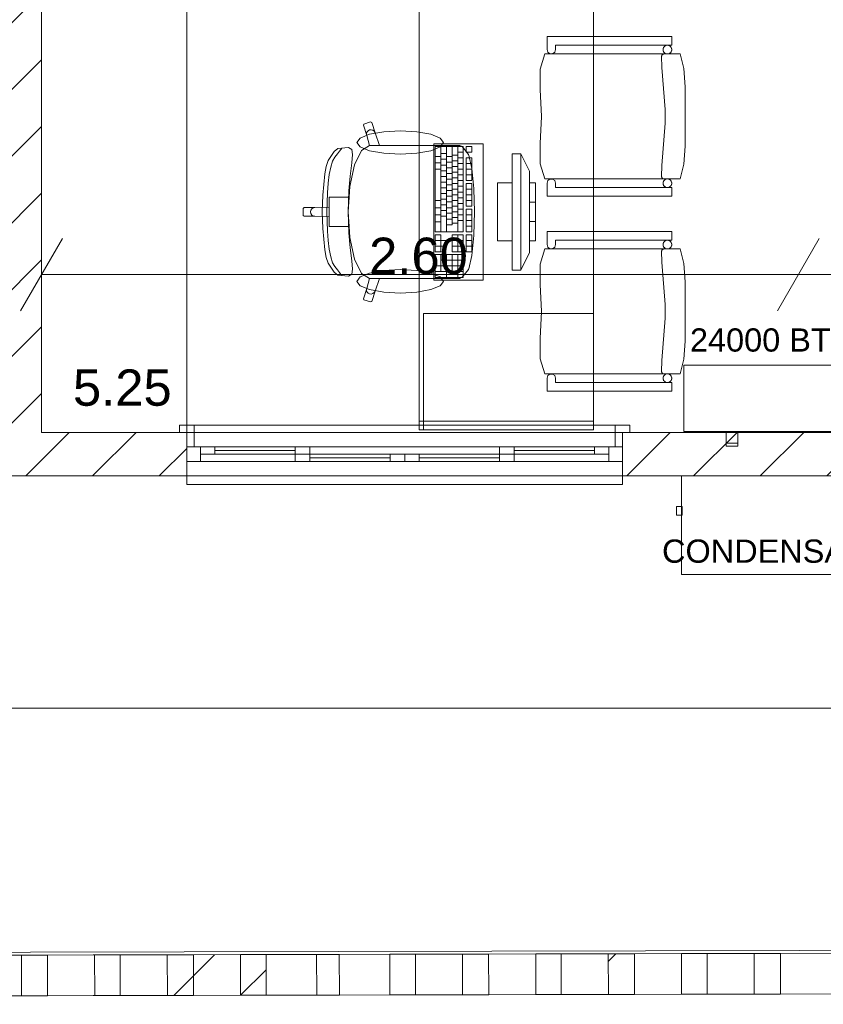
# Model space of a CAD drawing. Header units: millimetres. Extents: x 2826 to 3034, y 1533 to 1590.
# Tile 28 of 248: x 2937.01 to 2939.77, y 1545.31 to 1548.7. Entities that reach past the tile are written whole.
import ezdxf
from ezdxf.enums import TextEntityAlignment as Align

# ---------------------------------------------------------------- set-up
doc = ezdxf.new("R2010")
doc.units = ezdxf.units.MM
doc.layers.add('_Caneta_No__220', color=7, linetype='Continuous', lineweight=15, true_color=0x8a8a8a)
doc.styles.add('ESTILO_GERADO_2', font='arial.ttf')
pattern_1 = [(45, (15.86372, 12.64105), (-0.1149048, 0.1149048), [])]
pattern_2 = [(45, (15.8637, 12.64105), (-0.574524, 0.574524), []), (45, (15.7488, 12.75595), (-0.574524, 0.574524), [])]

# ---------------------------------------------------------------- blocks, each defined once
blk = doc.blocks.new('ARROWHEAD_2')
at = {"color": 0, "linetype": 'Continuous', "lineweight": 0}
for p, q in [((-0.378, -0.655), (0.378, 0.655)), ((0, 0), (-1, 0))]:
    blk.add_line(p, q, dxfattribs=at)
blk = doc.blocks.new('A$Cf44ad3b2')
at = {"layer": '_Caneta_No__220'}
h = blk.add_hatch(dxfattribs=at)
h.set_pattern_fill('TIJOLO_COMUM_0005', color=256, style=0, pattern_type=2)
h.set_pattern_definition([(45, (15.86372, 12.64105), (-0.1149048, 0.1149048), [])])
h.paths.add_polyline_path([(29.2856, 13.991), (29.2856, 17.941), (29.1356, 17.941), (29.1356, 13.991)])
h = blk.add_hatch(dxfattribs=at)
h.set_pattern_fill('TIJOLO_COMUM_0005', color=256, style=0, pattern_type=2)
h.set_pattern_definition(pattern_1)
h.paths.add_polyline_path([(28.2856, 13.841), (29.7856, 13.841), (29.7856, 13.991), (28.2856, 13.991)])
h = blk.add_hatch(dxfattribs=at)
h.set_pattern_fill('TIJOLO_COMUM_0005', color=256, style=0, pattern_type=2)
h.set_pattern_definition(pattern_1)
h.paths.add_polyline_path([(31.2856, 13.841), (32.5368, 13.841), (32.5368, 13.991), (31.2856, 13.991)])
h = blk.add_hatch(dxfattribs=at)
h.set_pattern_fill('DUPLA_1_4_0005', color=256, style=0, pattern_type=2)
h.set_pattern_definition(pattern_2)
h.paths.add_polyline_path([(29.7189, 12.0522), (30.0589, 12.0529), (30.0586, 12.1929), (29.7186, 12.1922)])
h = blk.add_hatch(dxfattribs=at)
h.set_pattern_fill('DUPLA_1_4_0005', color=256, style=0, pattern_type=2)
h.set_pattern_definition(pattern_2)
h.paths.add_polyline_path([(30.2327, 12.0533), (30.5727, 12.0541), (30.5724, 12.1941), (30.2324, 12.1933)])
h = blk.add_hatch(dxfattribs=at)
h.set_pattern_fill('DUPLA_1_4_0005', color=256, style=0, pattern_type=2)
h.set_pattern_definition(pattern_2)
h.paths.add_polyline_path([(31.2368, 12.0555), (31.5768, 12.0563), (31.5765, 12.1963), (31.2365, 12.1955)])
for p, q in [((29.2856, 17.941), (29.2856, 13.991)), ((29.2856, 17.941), (29.2856, 13.991)), ((29.7856, 13.991), (29.7856, 17.941)), ((31.0256, 15.3539), (31.0256, 15.3089)), ((31.4549, 15.3539), (31.0256, 15.3539)), ((31.0551, 15.3089), (31.0551, 15.3239)), ((31.0551, 15.3239), (31.4549, 15.3239)), ((31.4549, 15.3239), (31.4549, 15.3539)), ((31.0177, 15.2939), (31.0025, 15.242)), ((31.4835, 15.2939), (31.0177, 15.2939)), ((31.0256, 15.3089), (31.028, 15.3001)), ((31.028, 15.3001), (31.0355, 15.2946)), ((31.0355, 15.2946), (31.0447, 15.2946)), ((31.0447, 15.2946), (31.0522, 15.3001)), ((31.0522, 15.3001), (31.0551, 15.3089)), ((31.4207, 15.2893), (31.4214, 15.2905)), ((31.4214, 15.2905), (31.4223, 15.2916)), ((31.4223, 15.2916), (31.4234, 15.2925)), ((31.4234, 15.2925), (31.4246, 15.2932)), ((31.4246, 15.2932), (31.4259, 15.2937)), ((31.4259, 15.2937), (31.4273, 15.2939)), ((31.4962, 15.2436), (31.4835, 15.2939)), ((31.42, 15.2866), (31.4202, 15.288)), ((31.42, 15.2859), (31.42, 15.2866)), ((31.421, 15.2479), (31.42, 15.2859)), ((31.4202, 15.288), (31.4207, 15.2893)), ((31.0025, 15.242), (31.0022, 15.1719)), ((31.432, 15.1024), (31.421, 15.2479)), ((31.5012, 15.1809), (31.4962, 15.2436)), ((31.0022, 15.1719), (31.0064, 15.0789)), ((31.5012, 15.0789), (31.5012, 15.1809)), ((31.432, 15.0554), (31.432, 15.1024)), ((30.4183, 15.06), (30.3955, 15.0526)), ((30.4221, 15.0581), (30.4183, 15.06)), ((30.4335, 15.0227), (30.4221, 15.0581)), ((31.0064, 15.0789), (31.0022, 14.9859)), ((31.421, 14.9099), (31.432, 15.0554)), ((31.5012, 14.9769), (31.5012, 15.0789)), ((30.3955, 15.0526), (30.3936, 15.0488)), ((30.3936, 15.0488), (30.405, 15.0134)), ((30.4059, 15.0249), (30.4043, 15.0192)), ((30.4043, 15.0192), (30.405, 15.0134)), ((30.4095, 15.0295), (30.4059, 15.0249)), ((30.4146, 15.0324), (30.4095, 15.0295)), ((30.4204, 15.0331), (30.4146, 15.0324)), ((30.426, 15.0315), (30.4204, 15.0331)), ((30.4306, 15.0278), (30.426, 15.0315)), ((30.4335, 15.0227), (30.4306, 15.0278)), ((30.4492, 14.9793), (30.4335, 15.0227)), ((30.405, 15.0134), (30.4147, 14.9792)), ((31.0022, 14.9859), (31.0025, 14.9158)), ((30.2925, 14.9576), (30.2724, 14.9266)), ((30.3057, 14.9681), (30.2925, 14.9576)), ((30.3049, 14.9498), (30.3111, 14.9588)), ((30.3417, 14.9714), (30.3057, 14.9681)), ((30.3111, 14.9588), (30.3162, 14.9651)), ((30.3162, 14.9651), (30.3188, 14.9688)), ((30.3533, 14.9647), (30.3417, 14.9714)), ((30.3563, 14.9475), (30.3533, 14.9647)), ((30.3868, 14.9619), (30.3631, 14.9122)), ((30.4147, 14.9792), (30.3868, 14.9619)), ((30.4149, 14.9793), (30.4147, 14.9792)), ((30.4149, 14.9793), (30.4492, 14.9793)), ((30.6583, 14.9793), (30.4492, 14.9793)), ((30.6405, 14.9753), (30.6405, 14.6815)), ((30.7375, 14.9753), (30.6405, 14.9753)), ((30.6943, 14.9793), (30.6583, 14.9793)), ((30.6599, 14.9753), (30.6599, 14.6815)), ((30.6793, 14.9753), (30.6793, 14.6815)), ((30.7254, 14.9793), (30.6943, 14.9793)), ((30.6987, 14.9753), (30.6987, 14.706)), ((30.7181, 14.9753), (30.7181, 14.6815)), ((30.7181, 14.9557), (30.7375, 14.9557)), ((30.734, 14.9748), (30.7254, 14.9793)), ((30.7551, 14.948), (30.734, 14.9748)), ((30.7375, 14.6815), (30.7375, 14.9753)), ((30.7472, 14.9753), (30.7472, 14.9557)), ((30.7665, 14.9753), (30.7472, 14.9753)), ((30.7472, 14.9557), (30.7665, 14.9557)), ((30.7665, 14.9557), (30.7665, 14.9753)), ((31.4962, 14.9142), (31.5012, 14.9769)), ((30.2724, 14.9266), (30.2652, 14.9066)), ((30.2809, 14.9045), (30.2872, 14.9249)), ((30.2872, 14.9249), (30.2948, 14.9381)), ((30.2948, 14.9381), (30.3049, 14.9498)), ((30.3479, 14.8733), (30.3538, 14.9186)), ((30.3538, 14.9186), (30.3563, 14.9475)), ((30.6405, 14.941), (30.6599, 14.941)), ((30.6405, 14.919), (30.6599, 14.919)), ((30.6599, 14.9508), (30.6793, 14.9508)), ((30.6599, 14.9312), (30.6793, 14.9312)), ((30.6793, 14.941), (30.6987, 14.941)), ((30.6793, 14.9214), (30.6987, 14.9214)), ((30.6987, 14.9459), (30.7181, 14.9459)), ((30.6987, 14.9263), (30.7181, 14.9263)), ((30.7181, 14.9361), (30.7375, 14.9361)), ((30.7472, 14.9361), (30.7472, 14.8578)), ((30.7665, 14.9361), (30.7472, 14.9361)), ((30.756, 14.9458), (30.7551, 14.948)), ((30.7667, 14.8999), (30.756, 14.9458)), ((30.7665, 14.8578), (30.7665, 14.9361)), ((30.9056, 14.95), (30.9056, 14.55)), ((30.9356, 14.95), (30.9056, 14.95)), ((30.9356, 14.55), (30.9356, 14.95)), ((30.9356, 14.95), (30.9656, 14.89)), ((30.2652, 14.9066), (30.2604, 14.8808)), ((30.276, 14.8786), (30.2809, 14.9045)), ((30.3631, 14.9122), (30.3472, 14.8378)), ((30.6405, 14.8969), (30.6599, 14.8969)), ((30.6599, 14.9116), (30.6793, 14.9116)), ((30.6599, 14.892), (30.6793, 14.892)), ((30.6793, 14.9018), (30.6987, 14.9018)), ((30.6987, 14.9067), (30.7181, 14.9067)), ((30.6987, 14.8871), (30.7181, 14.8871)), ((30.7181, 14.9165), (30.7375, 14.9165)), ((30.7181, 14.8969), (30.7375, 14.8969)), ((30.7472, 14.9165), (30.7665, 14.9165)), ((30.7472, 14.8969), (30.7665, 14.8969)), ((30.7739, 14.8311), (30.7667, 14.8999)), ((30.9656, 14.89), (30.9656, 14.61)), ((31.0025, 14.9158), (31.0177, 14.8639)), ((31.42, 14.8719), (31.421, 14.9099)), ((31.4835, 14.8639), (31.4962, 14.9142)), ((30.2604, 14.8808), (30.2534, 14.8075)), ((30.2723, 14.8486), (30.276, 14.8786)), ((30.3433, 14.8223), (30.3479, 14.8733)), ((30.6599, 14.8724), (30.6793, 14.8724)), ((30.6599, 14.8529), (30.6793, 14.8529)), ((30.6793, 14.8822), (30.6987, 14.8822)), ((30.6793, 14.8627), (30.6987, 14.8627)), ((30.6987, 14.8675), (30.7181, 14.8675)), ((30.7181, 14.8773), (30.7375, 14.8773)), ((30.7181, 14.8578), (30.7375, 14.8578)), ((30.7472, 14.8773), (30.7665, 14.8773)), ((30.7472, 14.8578), (30.7665, 14.8578)), ((30.8556, 14.85), (30.8556, 14.65)), ((30.9056, 14.85), (30.8556, 14.85)), ((30.9056, 14.65), (30.9056, 14.85)), ((30.9656, 14.85), (30.9656, 14.65)), ((30.9856, 14.85), (30.9656, 14.85)), ((30.9856, 14.65), (30.9856, 14.85)), ((31.0177, 14.8639), (31.4835, 14.8639)), ((31.028, 14.8577), (31.0256, 14.8489)), ((31.0355, 14.8632), (31.028, 14.8577)), ((31.0447, 14.8632), (31.0355, 14.8632)), ((31.0522, 14.8577), (31.0447, 14.8632)), ((31.0551, 14.8489), (31.0522, 14.8577)), ((31.42, 14.8712), (31.42, 14.8719)), ((31.4202, 14.8698), (31.42, 14.8712)), ((31.4207, 14.8685), (31.4202, 14.8698)), ((31.4214, 14.8673), (31.4207, 14.8685)), ((31.4223, 14.8662), (31.4214, 14.8673)), ((31.4234, 14.8653), (31.4223, 14.8662)), ((31.4246, 14.8646), (31.4234, 14.8653)), ((30.2683, 14.7828), (30.2697, 14.8161)), ((30.2697, 14.8161), (30.2723, 14.8486)), ((30.3409, 14.75), (30.3433, 14.8223)), ((30.3472, 14.8378), (30.3448, 14.8004)), ((30.6599, 14.8333), (30.6793, 14.8333)), ((30.6793, 14.8431), (30.6987, 14.8431)), ((30.6793, 14.8235), (30.6987, 14.8235)), ((30.6987, 14.848), (30.7181, 14.848)), ((30.6987, 14.8284), (30.7181, 14.8284)), ((30.7181, 14.8382), (30.7375, 14.8382)), ((30.7181, 14.8186), (30.7375, 14.8186)), ((30.7472, 14.848), (30.7472, 14.7696)), ((30.7665, 14.848), (30.7472, 14.848)), ((30.7472, 14.8284), (30.7665, 14.8284)), ((30.7665, 14.7696), (30.7665, 14.848)), ((30.774, 14.8301), (30.7739, 14.8311)), ((30.7764, 14.75), (30.774, 14.8301)), ((31.0256, 14.8489), (31.0256, 14.8039)), ((31.0551, 14.8339), (31.0551, 14.8489)), ((31.4549, 14.8339), (31.0551, 14.8339)), ((31.4549, 14.8039), (31.4549, 14.8339)), ((30.2534, 14.8075), (30.2512, 14.75)), ((30.2678, 14.75), (30.2683, 14.7828)), ((30.3061, 14.8004), (30.2762, 14.8004)), ((30.2762, 14.8004), (30.2762, 14.7669)), ((30.3448, 14.8004), (30.3061, 14.8004)), ((30.3448, 14.8004), (30.3416, 14.75)), ((30.6405, 14.7892), (30.6599, 14.7892)), ((30.6599, 14.8137), (30.6793, 14.8137)), ((30.6599, 14.7941), (30.6793, 14.7941)), ((30.6793, 14.8039), (30.6987, 14.8039)), ((30.6793, 14.7843), (30.6987, 14.7843)), ((30.6987, 14.8088), (30.7181, 14.8088)), ((30.6987, 14.7892), (30.7181, 14.7892)), ((30.7181, 14.799), (30.7375, 14.799)), ((30.7472, 14.8088), (30.7665, 14.8088)), ((30.7472, 14.7892), (30.7665, 14.7892)), ((30.9656, 14.7834), (30.9856, 14.7834)), ((31.0256, 14.8039), (31.4549, 14.8039)), ((30.1894, 14.7651), (30.1864, 14.7621)), ((30.1864, 14.7621), (30.1864, 14.75)), ((30.1864, 14.738), (30.1864, 14.75)), ((30.2263, 14.7651), (30.1894, 14.7651)), ((30.2125, 14.7558), (30.2114, 14.75)), ((30.2125, 14.7443), (30.2114, 14.75)), ((30.2157, 14.7607), (30.2125, 14.7558)), ((30.2206, 14.764), (30.2157, 14.7607)), ((30.2263, 14.7651), (30.2206, 14.764)), ((30.2762, 14.7669), (30.2263, 14.7651)), ((30.2534, 14.6925), (30.2512, 14.75)), ((30.2678, 14.75), (30.2683, 14.7173)), ((30.2762, 14.7669), (30.2762, 14.75)), ((30.2762, 14.7332), (30.2762, 14.75)), ((30.3409, 14.75), (30.3433, 14.6777)), ((30.3448, 14.6997), (30.3416, 14.75)), ((30.6405, 14.7647), (30.6599, 14.7647)), ((30.6599, 14.7745), (30.6793, 14.7745)), ((30.6599, 14.7549), (30.6793, 14.7549)), ((30.6793, 14.7647), (30.6987, 14.7647)), ((30.6987, 14.7696), (30.7181, 14.7696)), ((30.6987, 14.75), (30.7181, 14.75)), ((30.7181, 14.7794), (30.7375, 14.7794)), ((30.7181, 14.7598), (30.7375, 14.7598)), ((30.7472, 14.7696), (30.7665, 14.7696)), ((30.7472, 14.7598), (30.7472, 14.6815)), ((30.7665, 14.7598), (30.7472, 14.7598)), ((30.7665, 14.6815), (30.7665, 14.7598)), ((30.7764, 14.75), (30.774, 14.67)), ((30.1894, 14.735), (30.1864, 14.738)), ((30.2263, 14.735), (30.1894, 14.735)), ((30.2157, 14.7394), (30.2125, 14.7443)), ((30.2206, 14.7361), (30.2157, 14.7394)), ((30.2263, 14.735), (30.2206, 14.7361)), ((30.2762, 14.7332), (30.2263, 14.735)), ((30.2683, 14.7173), (30.2697, 14.684)), ((30.2762, 14.6997), (30.2762, 14.7332)), ((30.6405, 14.7403), (30.6599, 14.7403)), ((30.6405, 14.7158), (30.6599, 14.7158)), ((30.6599, 14.7354), (30.6793, 14.7354)), ((30.6793, 14.7452), (30.6987, 14.7452)), ((30.6793, 14.7256), (30.6987, 14.7256)), ((30.6987, 14.7305), (30.7181, 14.7305)), ((30.7181, 14.7403), (30.7375, 14.7403)), ((30.7181, 14.7207), (30.7375, 14.7207)), ((30.7472, 14.7403), (30.7665, 14.7403)), ((30.7472, 14.7207), (30.7665, 14.7207)), ((30.9656, 14.7167), (30.9856, 14.7167)), ((30.2604, 14.6193), (30.2534, 14.6925)), ((30.2697, 14.684), (30.2723, 14.6515)), ((30.3061, 14.6997), (30.2762, 14.6997)), ((30.3448, 14.6997), (30.3061, 14.6997)), ((30.3472, 14.6623), (30.3448, 14.6997)), ((30.6405, 14.6815), (30.7375, 14.6815)), ((30.6793, 14.706), (30.6987, 14.706)), ((30.6987, 14.7109), (30.7181, 14.7109)), ((30.7472, 14.7011), (30.7665, 14.7011)), ((30.7472, 14.6815), (30.7665, 14.6815)), ((31.0256, 14.6826), (31.0256, 14.6376)), ((31.4549, 14.6826), (31.0256, 14.6826)), ((31.4549, 14.6526), (31.4549, 14.6826)), ((30.2723, 14.6515), (30.276, 14.6215)), ((30.3433, 14.6777), (30.3479, 14.6268)), ((30.3631, 14.5879), (30.3472, 14.6623)), ((30.6405, 14.6717), (30.6405, 14.613)), ((30.6599, 14.6717), (30.6405, 14.6717)), ((30.6405, 14.6521), (30.6599, 14.6521)), ((30.6599, 14.6521), (30.6599, 14.6717)), ((30.6793, 14.6521), (30.6599, 14.6521)), ((30.6599, 14.6521), (30.6599, 14.6325)), ((30.6793, 14.6325), (30.6793, 14.6521)), ((30.6987, 14.6717), (30.6987, 14.613)), ((30.7375, 14.6717), (30.6987, 14.6717)), ((30.6987, 14.6521), (30.7375, 14.6521)), ((30.7181, 14.6717), (30.7181, 14.613)), ((30.7375, 14.613), (30.7375, 14.6717)), ((30.7472, 14.6717), (30.7472, 14.613)), ((30.7665, 14.6717), (30.7472, 14.6717)), ((30.7472, 14.6521), (30.7665, 14.6521)), ((30.7665, 14.613), (30.7665, 14.6717)), ((30.7739, 14.6689), (30.7667, 14.6002)), ((30.774, 14.67), (30.7739, 14.6689)), ((30.8556, 14.65), (30.9056, 14.65)), ((30.9656, 14.65), (30.9856, 14.65)), ((31.0551, 14.6376), (31.0551, 14.6526)), ((31.0551, 14.6526), (31.4549, 14.6526)), ((30.2652, 14.5935), (30.2604, 14.6193)), ((30.276, 14.6215), (30.2809, 14.5956)), ((30.3479, 14.6268), (30.3538, 14.5815)), ((30.6405, 14.6325), (30.6599, 14.6325)), ((30.6405, 14.613), (30.6599, 14.613)), ((30.6599, 14.613), (30.6599, 14.6325)), ((30.6599, 14.6325), (30.6793, 14.6325)), ((30.6987, 14.6325), (30.7375, 14.6325)), ((30.6987, 14.613), (30.7375, 14.613)), ((30.7472, 14.6325), (30.7665, 14.6325)), ((30.7472, 14.613), (30.7665, 14.613)), ((31.0177, 14.6226), (31.0025, 14.5706)), ((31.4835, 14.6226), (31.0177, 14.6226)), ((31.0256, 14.6376), (31.028, 14.6287)), ((31.028, 14.6287), (31.0355, 14.6233)), ((31.0355, 14.6233), (31.0447, 14.6233)), ((31.0447, 14.6233), (31.0522, 14.6287)), ((31.0522, 14.6287), (31.0551, 14.6376)), ((31.42, 14.6153), (31.4202, 14.6166)), ((31.42, 14.6146), (31.42, 14.6153)), ((31.421, 14.5766), (31.42, 14.6146)), ((31.4202, 14.6166), (31.4207, 14.618)), ((31.4207, 14.618), (31.4214, 14.6192)), ((31.4214, 14.6192), (31.4223, 14.6202)), ((31.4223, 14.6202), (31.4234, 14.6211)), ((31.4234, 14.6211), (31.4246, 14.6218)), ((31.4246, 14.6218), (31.4259, 14.6223)), ((31.4259, 14.6223), (31.4273, 14.6226)), ((31.4962, 14.5723), (31.4835, 14.6226)), ((30.2724, 14.5735), (30.2652, 14.5935)), ((30.2809, 14.5956), (30.2872, 14.5752)), ((30.3538, 14.5815), (30.3563, 14.5526)), ((30.3868, 14.5382), (30.3631, 14.5879)), ((30.6405, 14.6032), (30.6405, 14.5248)), ((30.7375, 14.6032), (30.6405, 14.6032)), ((30.6599, 14.6032), (30.6599, 14.5444)), ((30.6599, 14.5836), (30.7375, 14.5836)), ((30.6793, 14.6032), (30.6793, 14.5248)), ((30.6987, 14.6032), (30.6987, 14.5444)), ((30.7181, 14.6032), (30.7181, 14.5248)), ((30.7375, 14.5248), (30.7375, 14.6032)), ((30.7667, 14.6002), (30.756, 14.5543)), ((30.9356, 14.55), (30.9656, 14.61)), ((30.2925, 14.5425), (30.2724, 14.5735)), ((30.2872, 14.5752), (30.2948, 14.562)), ((30.2948, 14.562), (30.3049, 14.5503)), ((30.3049, 14.5503), (30.3111, 14.5413)), ((30.3563, 14.5526), (30.3533, 14.5354)), ((30.6405, 14.564), (30.7375, 14.564)), ((30.6405, 14.5444), (30.7375, 14.5444)), ((30.7551, 14.5521), (30.734, 14.5253)), ((30.756, 14.5543), (30.7551, 14.5521)), ((30.9056, 14.55), (30.9356, 14.55)), ((31.0025, 14.5706), (31.0022, 14.5005)), ((31.432, 14.4311), (31.421, 14.5766)), ((31.5012, 14.5096), (31.4962, 14.5723)), ((29.4756, 14.5343), (31.7005, 14.5343)), ((30.3057, 14.5319), (30.2925, 14.5425)), ((30.3417, 14.5287), (30.3057, 14.5319)), ((30.3111, 14.5413), (30.3162, 14.535)), ((30.3162, 14.535), (30.3188, 14.5313)), ((30.3533, 14.5354), (30.3417, 14.5287)), ((30.4147, 14.5209), (30.3868, 14.5382)), ((30.405, 14.4867), (30.4147, 14.5209)), ((30.4149, 14.5208), (30.4147, 14.5209)), ((30.4149, 14.5208), (30.4492, 14.5208)), ((30.4492, 14.5208), (30.4335, 14.4774)), ((30.6583, 14.5208), (30.4492, 14.5208)), ((30.6405, 14.5248), (30.7375, 14.5248)), ((30.6943, 14.5208), (30.6583, 14.5208)), ((30.7254, 14.5208), (30.6943, 14.5208)), ((30.734, 14.5253), (30.7254, 14.5208)), ((30.3936, 14.4513), (30.405, 14.4867)), ((30.4043, 14.4809), (30.405, 14.4867)), ((30.4059, 14.4752), (30.4043, 14.4809)), ((30.4335, 14.4774), (30.4221, 14.442)), ((30.4335, 14.4774), (30.4306, 14.4723)), ((31.0022, 14.5005), (31.0064, 14.4076)), ((31.5012, 14.4076), (31.5012, 14.5096)), ((30.3955, 14.4475), (30.3936, 14.4513)), ((30.4183, 14.44), (30.3955, 14.4475)), ((30.4095, 14.4706), (30.4059, 14.4752)), ((30.4146, 14.4677), (30.4095, 14.4706)), ((30.4204, 14.467), (30.4146, 14.4677)), ((30.426, 14.4686), (30.4204, 14.467)), ((30.4306, 14.4723), (30.426, 14.4686)), ((30.4221, 14.442), (30.4183, 14.44)), ((31.432, 14.3841), (31.432, 14.4311)), ((30.6006, 14), (30.6006, 14.4)), ((30.6006, 14.4), (31.1856, 14.4)), ((31.0064, 14.4076), (31.0022, 14.3146)), ((31.421, 14.2386), (31.432, 14.3841)), ((31.5012, 14.3055), (31.5012, 14.4076)), ((31.0022, 14.3146), (31.0025, 14.2445)), ((31.4962, 14.2429), (31.5012, 14.3055)), ((31.0025, 14.2445), (31.0177, 14.1926)), ((31.4835, 14.1926), (31.4962, 14.2429)), ((31.42, 14.2006), (31.421, 14.2386)), ((31.0177, 14.1926), (31.4835, 14.1926)), ((31.028, 14.1864), (31.0256, 14.1776)), ((31.0256, 14.1776), (31.0256, 14.1326)), ((31.0355, 14.1918), (31.028, 14.1864)), ((31.0447, 14.1918), (31.0355, 14.1918)), ((31.0522, 14.1864), (31.0447, 14.1918)), ((31.0551, 14.1776), (31.0522, 14.1864)), ((31.0551, 14.1626), (31.0551, 14.1776)), ((31.42, 14.1999), (31.42, 14.2006)), ((31.4202, 14.1985), (31.42, 14.1999)), ((31.4207, 14.1972), (31.4202, 14.1985)), ((31.4214, 14.196), (31.4207, 14.1972)), ((31.4223, 14.1949), (31.4214, 14.196)), ((31.4234, 14.194), (31.4223, 14.1949)), ((31.4246, 14.1933), (31.4234, 14.194)), ((31.4549, 14.1626), (31.0551, 14.1626)), ((31.4549, 14.1326), (31.4549, 14.1626)), ((31.0256, 14.1326), (31.4549, 14.1326)), ((29.7606, 13.991), (29.7606, 14.016)), ((29.7606, 14.016), (29.8106, 14.016)), ((31.2606, 14.016), (29.8106, 14.016)), ((29.8106, 14.016), (29.8106, 13.991)), ((31.2606, 14.016), (31.3106, 14.016)), ((31.2606, 13.991), (31.2606, 14.016)), ((31.3106, 14.016), (31.3106, 13.991)), ((29.2856, 13.991), (34.5368, 13.991)), ((29.2856, 13.991), (29.7856, 13.991)), ((29.7856, 13.991), (29.7606, 13.991)), ((29.8106, 13.991), (29.7606, 13.991)), ((29.7856, 13.991), (29.7606, 13.991)), ((29.7856, 13.991), (29.7606, 13.991)), ((29.7856, 13.941), (29.7856, 13.991)), ((31.2856, 13.991), (29.7856, 13.991)), ((29.7856, 13.941), (29.7856, 13.991)), ((29.7856, 13.991), (29.8106, 13.991)), ((29.7856, 13.941), (29.7856, 13.991)), ((29.7856, 13.941), (29.7856, 13.991)), ((29.8106, 13.991), (29.8106, 13.941)), ((31.2606, 13.941), (31.2606, 13.991)), ((31.2606, 13.991), (31.2856, 13.991)), ((31.3106, 13.991), (31.2606, 13.991)), ((31.2856, 13.991), (31.3106, 13.991)), ((31.2856, 13.941), (31.2856, 13.991)), ((31.2856, 13.991), (31.2856, 13.941)), ((31.2856, 13.941), (31.2856, 13.991)), ((31.2856, 13.941), (31.2856, 13.991)), ((31.2856, 13.991), (31.3106, 13.991)), ((31.2856, 13.991), (31.3106, 13.991)), ((29.7856, 13.891), (29.7856, 13.941)), ((29.8106, 13.941), (29.7856, 13.941)), ((29.7856, 13.941), (29.8326, 13.941)), ((29.7856, 13.891), (29.7856, 13.941)), ((29.7856, 13.891), (29.7856, 13.941)), ((29.8326, 13.941), (30.2091, 13.941)), ((29.8326, 13.941), (29.8326, 13.891)), ((29.8326, 13.941), (29.8826, 13.941)), ((29.8326, 13.916), (29.8326, 13.941)), ((29.8826, 13.941), (29.8826, 13.916)), ((29.8826, 13.941), (30.1591, 13.941)), ((30.1591, 13.941), (30.5356, 13.941)), ((30.1591, 13.916), (30.1591, 13.941)), ((30.1591, 13.941), (30.2091, 13.941)), ((30.2091, 13.941), (30.2091, 13.916)), ((30.5356, 13.941), (30.9121, 13.941)), ((30.8621, 13.941), (31.2386, 13.941)), ((30.8621, 13.941), (30.9121, 13.941)), ((30.8621, 13.916), (30.8621, 13.941)), ((30.9121, 13.941), (30.9121, 13.916)), ((30.9121, 13.941), (31.1886, 13.941)), ((31.1886, 13.916), (31.1886, 13.941)), ((31.1886, 13.941), (31.2386, 13.941)), ((31.2386, 13.891), (31.2386, 13.941)), ((31.2386, 13.941), (31.2856, 13.941)), ((31.2386, 13.941), (31.2386, 13.916)), ((31.2856, 13.941), (31.2606, 13.941)), ((31.2856, 13.891), (31.2856, 13.941)), ((31.2856, 13.891), (31.2856, 13.941)), ((31.2856, 13.891), (31.2856, 13.941)), ((29.8826, 13.916), (29.8326, 13.916)), ((30.1591, 13.9285), (29.8826, 13.9285)), ((30.1591, 13.916), (29.8826, 13.916)), ((30.1591, 13.916), (30.2091, 13.916)), ((30.1591, 13.891), (30.1591, 13.916)), ((30.2091, 13.916), (30.1591, 13.916)), ((30.2091, 13.916), (30.2091, 13.891)), ((30.2091, 13.916), (30.4856, 13.916)), ((30.4856, 13.9035), (30.2091, 13.9035)), ((30.4856, 13.891), (30.4856, 13.916)), ((30.4856, 13.916), (30.5356, 13.916)), ((30.5356, 13.916), (30.5856, 13.916)), ((30.5356, 13.891), (30.5356, 13.916)), ((30.5356, 13.916), (30.5356, 13.891)), ((30.5856, 13.916), (30.5856, 13.891)), ((30.5856, 13.916), (30.8621, 13.916)), ((30.8621, 13.9035), (30.5856, 13.9035)), ((30.9121, 13.916), (30.8621, 13.916)), ((30.8621, 13.891), (30.8621, 13.916)), ((30.8621, 13.916), (30.9121, 13.916)), ((31.1886, 13.9285), (30.9121, 13.9285)), ((31.1886, 13.916), (30.9121, 13.916)), ((30.9121, 13.916), (30.9121, 13.891)), ((31.2386, 13.916), (31.1886, 13.916)), ((29.7856, 13.841), (29.7856, 13.891)), ((29.8326, 13.891), (29.7856, 13.891)), ((29.7856, 13.841), (29.7856, 13.891)), ((30.2091, 13.891), (29.8326, 13.891)), ((30.5356, 13.891), (30.1591, 13.891)), ((30.2091, 13.891), (30.1591, 13.891)), ((30.4856, 13.891), (30.2091, 13.891)), ((30.5356, 13.891), (30.4856, 13.891)), ((30.9121, 13.891), (30.5356, 13.891)), ((30.5856, 13.891), (30.5356, 13.891)), ((30.8621, 13.891), (30.5856, 13.891)), ((31.2386, 13.891), (30.8621, 13.891)), ((30.9121, 13.891), (30.8621, 13.891)), ((31.2856, 13.891), (31.2386, 13.891)), ((31.2856, 13.841), (31.2856, 13.891)), ((31.2856, 13.841), (31.2856, 13.891)), ((34.6868, 13.841), (16.6637, 13.841)), ((29.7856, 13.811), (29.7856, 13.841)), ((31.2856, 13.841), (29.7856, 13.841)), ((31.2856, 13.841), (31.2856, 13.811)), ((31.2856, 13.811), (29.7856, 13.811)), ((15.8625, 13.041), (34.6868, 13.041)), ((34.6907, 12.0631), (15.866, 12.0217))]:
    blk.add_line(p, q, dxfattribs=at)
for points in [[(16.6721, 13.841), (34.6868, 13.841), (34.6907, 12.0631), (41.0042, 12.077), (41.0042, 13.841), (56.8474, 13.841), (56.8474, 29.4086), (46.8616, 29.4086), (46.8616, 23.6389), (34.6868, 23.6389), (34.6868, 22.4389), (16.6721, 22.4389)], [(31.1856, 15.5), (31.1856, 14), (30.5856, 14), (30.5856, 15.5)], [(31.0256, 15.3539), (31.0256, 15.3089), (31.028, 15.3001), (31.0355, 15.2946), (31.0447, 15.2946), (31.0522, 15.3001), (31.0551, 15.3089), (31.0551, 15.3239), (31.4549, 15.3239), (31.4549, 15.3539)], [(31.4549, 15.3089), (31.4547, 15.3115), (31.454, 15.314), (31.4529, 15.3164), (31.4514, 15.3185), (31.4496, 15.3204), (31.4475, 15.3219), (31.4451, 15.323), (31.4426, 15.3237), (31.44, 15.3239), (31.4374, 15.3237), (31.4348, 15.323), (31.4325, 15.3219), (31.4303, 15.3204), (31.4285, 15.3185), (31.427, 15.3164), (31.4259, 15.314), (31.4252, 15.3115), (31.425, 15.3089), (31.4252, 15.3063), (31.4259, 15.3038), (31.427, 15.3014), (31.4285, 15.2993), (31.4303, 15.2974), (31.4325, 15.2959), (31.4348, 15.2948), (31.4374, 15.2941), (31.44, 15.2939), (31.4426, 15.2941), (31.4451, 15.2948), (31.4475, 15.2959), (31.4496, 15.2974), (31.4514, 15.2993), (31.4529, 15.3014), (31.454, 15.3038), (31.4547, 15.3063)], [(31.0177, 15.2939), (31.0025, 15.242), (31.0022, 15.1719), (31.0064, 15.0789), (31.0022, 14.9859), (31.0025, 14.9158), (31.0177, 14.8639), (31.4835, 14.8639), (31.4962, 14.9142), (31.5012, 14.9769), (31.5012, 15.0789), (31.5012, 15.1809), (31.4962, 15.2436), (31.4835, 15.2939)], [(30.5205, 15.0293), (30.4635, 15.0262), (30.4151, 15.0175), (30.3828, 15.0045), (30.3715, 14.9891), (30.3828, 14.9736), (30.4151, 14.9606), (30.4635, 14.9519), (30.5205, 14.9488), (30.5775, 14.9519), (30.6259, 14.9606), (30.6582, 14.9736), (30.6695, 14.9891), (30.6582, 15.0045), (30.6259, 15.0175), (30.5775, 15.0262)], [(30.8056, 14.985), (30.6356, 14.985), (30.6356, 14.515), (30.8056, 14.515)], [(31.0551, 14.8339), (31.0551, 14.8489), (31.0522, 14.8577), (31.0447, 14.8632), (31.0355, 14.8632), (31.028, 14.8577), (31.0256, 14.8489), (31.0256, 14.8039), (31.4549, 14.8039), (31.4549, 14.8339)], [(31.4549, 14.8489), (31.4547, 14.8515), (31.454, 14.854), (31.4529, 14.8564), (31.4514, 14.8585), (31.4496, 14.8604), (31.4475, 14.8619), (31.4451, 14.863), (31.4426, 14.8637), (31.44, 14.8639), (31.4374, 14.8637), (31.4348, 14.863), (31.4325, 14.8619), (31.4303, 14.8604), (31.4285, 14.8585), (31.427, 14.8564), (31.4259, 14.854), (31.4252, 14.8515), (31.425, 14.8489), (31.4252, 14.8463), (31.4259, 14.8438), (31.427, 14.8414), (31.4285, 14.8393), (31.4303, 14.8374), (31.4325, 14.8359), (31.4348, 14.8348), (31.4374, 14.8341), (31.44, 14.8339), (31.4426, 14.8341), (31.4451, 14.8348), (31.4475, 14.8359), (31.4496, 14.8374), (31.4514, 14.8393), (31.4529, 14.8414), (31.454, 14.8438), (31.4547, 14.8463)], [(31.0256, 14.6826), (31.0256, 14.6376), (31.028, 14.6287), (31.0355, 14.6233), (31.0447, 14.6233), (31.0522, 14.6287), (31.0551, 14.6376), (31.0551, 14.6526), (31.4549, 14.6526), (31.4549, 14.6826)], [(31.4549, 14.6376), (31.4547, 14.6402), (31.454, 14.6427), (31.4529, 14.6451), (31.4514, 14.6472), (31.4496, 14.6491), (31.4475, 14.6506), (31.4451, 14.6517), (31.4426, 14.6523), (31.44, 14.6526), (31.4374, 14.6523), (31.4348, 14.6517), (31.4325, 14.6506), (31.4303, 14.6491), (31.4285, 14.6472), (31.427, 14.6451), (31.4259, 14.6427), (31.4252, 14.6402), (31.425, 14.6376), (31.4252, 14.635), (31.4259, 14.6324), (31.427, 14.6301), (31.4285, 14.6279), (31.4303, 14.6261), (31.4325, 14.6246), (31.4348, 14.6235), (31.4374, 14.6228), (31.44, 14.6226), (31.4426, 14.6228), (31.4451, 14.6235), (31.4475, 14.6246), (31.4496, 14.6261), (31.4514, 14.6279), (31.4529, 14.6301), (31.454, 14.6324), (31.4547, 14.635)], [(31.0177, 14.6226), (31.0025, 14.5706), (31.0022, 14.5005), (31.0064, 14.4076), (31.0022, 14.3146), (31.0025, 14.2445), (31.0177, 14.1926), (31.4835, 14.1926), (31.4962, 14.2429), (31.5012, 14.3055), (31.5012, 14.4076), (31.5012, 14.5096), (31.4962, 14.5723), (31.4835, 14.6226)], [(30.5205, 14.4708), (30.4635, 14.4739), (30.4151, 14.4826), (30.3828, 14.4956), (30.3715, 14.511), (30.3828, 14.5264), (30.4151, 14.5395), (30.4635, 14.5482), (30.5205, 14.5513), (30.5775, 14.5482), (30.6259, 14.5395), (30.6582, 14.5264), (30.6695, 14.511), (30.6582, 14.4956), (30.6259, 14.4826), (30.5775, 14.4739)], [(32.3122, 13.9936), (32.3122, 14.2222), (31.4965, 14.2222), (31.4965, 13.9936)], [(31.0551, 14.1626), (31.0551, 14.1776), (31.0522, 14.1864), (31.0447, 14.1918), (31.0355, 14.1918), (31.028, 14.1864), (31.0256, 14.1776), (31.0256, 14.1326), (31.4549, 14.1326), (31.4549, 14.1626)], [(31.4549, 14.1776), (31.4547, 14.1802), (31.454, 14.1827), (31.4529, 14.1851), (31.4514, 14.1872), (31.4496, 14.1891), (31.4475, 14.1906), (31.4451, 14.1917), (31.4426, 14.1923), (31.44, 14.1926), (31.4374, 14.1923), (31.4348, 14.1917), (31.4325, 14.1906), (31.4303, 14.1891), (31.4285, 14.1872), (31.427, 14.1851), (31.4259, 14.1827), (31.4252, 14.1802), (31.425, 14.1776), (31.4252, 14.175), (31.4259, 14.1724), (31.427, 14.1701), (31.4285, 14.1679), (31.4303, 14.1661), (31.4325, 14.1646), (31.4348, 14.1635), (31.4374, 14.1628), (31.44, 14.1626), (31.4426, 14.1628), (31.4451, 14.1635), (31.4475, 14.1646), (31.4496, 14.1661), (31.4514, 14.1679), (31.4529, 14.1701), (31.454, 14.1724), (31.4547, 14.175)], [(30.5856, 14), (30.5856, 14.03), (31.1856, 14.03), (31.1856, 14)], [(31.6822, 13.9936), (31.6422, 13.9936), (31.6422, 13.9536), (31.6822, 13.9536)], [(31.6422, 13.9536), (31.6422, 13.9436), (31.6822, 13.9436), (31.6822, 13.9536)], [(32.3588, 13.5011), (31.4888, 13.5011), (31.4888, 13.8411), (32.3588, 13.8411)], [(31.4908, 13.7361), (31.4908, 13.7061), (31.4708, 13.7061), (31.4708, 13.7361)], [(31.4908, 13.7361), (31.4908, 13.7061), (31.4708, 13.7061), (31.4708, 13.7361)], [(15.871, 12.0217), (34.6909, 12.0631), (34.6906, 12.2031), (15.8707, 12.1617)], [(28.9668, 12.0505), (29.3068, 12.0513), (29.3065, 12.1913), (28.9665, 12.1905)], [(28.9668, 12.0505), (29.3068, 12.0513), (29.3065, 12.1913), (28.9665, 12.1905)], [(28.9668, 12.0505), (29.3068, 12.0513), (29.3065, 12.1913), (28.9665, 12.1905)], [(28.9668, 12.0505), (29.3068, 12.0513), (29.3065, 12.1913), (28.9665, 12.1905)], [(28.9668, 12.0505), (29.3068, 12.0513), (29.3065, 12.1913), (28.9665, 12.1905)], [(28.9668, 12.0505), (29.3068, 12.0513), (29.3065, 12.1913), (28.9665, 12.1905)], [(28.9668, 12.0505), (29.3068, 12.0513), (29.3065, 12.1913), (28.9665, 12.1905)], [(29.2168, 12.0511), (29.5568, 12.0518), (29.5565, 12.1918), (29.2165, 12.1911)], [(29.2168, 12.0511), (29.5568, 12.0518), (29.5565, 12.1918), (29.2165, 12.1911)], [(29.2168, 12.0511), (29.5568, 12.0518), (29.5565, 12.1918), (29.2165, 12.1911)], [(29.2168, 12.0511), (29.5568, 12.0518), (29.5565, 12.1918), (29.2165, 12.1911)], [(29.2168, 12.0511), (29.5568, 12.0518), (29.5565, 12.1918), (29.2165, 12.1911)], [(29.2168, 12.0511), (29.5568, 12.0518), (29.5565, 12.1918), (29.2165, 12.1911)], [(29.4689, 12.0516), (29.8089, 12.0524), (29.8086, 12.1924), (29.4686, 12.1916)], [(29.4689, 12.0516), (29.8089, 12.0524), (29.8086, 12.1924), (29.4686, 12.1916)], [(29.4689, 12.0516), (29.8089, 12.0524), (29.8086, 12.1924), (29.4686, 12.1916)], [(29.4689, 12.0516), (29.8089, 12.0524), (29.8086, 12.1924), (29.4686, 12.1916)], [(29.4689, 12.0516), (29.8089, 12.0524), (29.8086, 12.1924), (29.4686, 12.1916)], [(29.4689, 12.0516), (29.8089, 12.0524), (29.8086, 12.1924), (29.4686, 12.1916)], [(29.4689, 12.0516), (29.8089, 12.0524), (29.8086, 12.1924), (29.4686, 12.1916)], [(29.7189, 12.0522), (30.0589, 12.0529), (30.0586, 12.1929), (29.7186, 12.1922)], [(29.7189, 12.0522), (30.0589, 12.0529), (30.0586, 12.1929), (29.7186, 12.1922)], [(29.7189, 12.0522), (30.0589, 12.0529), (30.0586, 12.1929), (29.7186, 12.1922)], [(29.7189, 12.0522), (30.0589, 12.0529), (30.0586, 12.1929), (29.7186, 12.1922)], [(29.7189, 12.0522), (30.0589, 12.0529), (30.0586, 12.1929), (29.7186, 12.1922)], [(29.7189, 12.0522), (30.0589, 12.0529), (30.0586, 12.1929), (29.7186, 12.1922)], [(29.9709, 12.0527), (30.3109, 12.0535), (30.3106, 12.1935), (29.9706, 12.1927)], [(29.9709, 12.0527), (30.3109, 12.0535), (30.3106, 12.1935), (29.9706, 12.1927)], [(29.9709, 12.0527), (30.3109, 12.0535), (30.3106, 12.1935), (29.9706, 12.1927)], [(29.9709, 12.0527), (30.3109, 12.0535), (30.3106, 12.1935), (29.9706, 12.1927)], [(29.9709, 12.0527), (30.3109, 12.0535), (30.3106, 12.1935), (29.9706, 12.1927)], [(29.9709, 12.0527), (30.3109, 12.0535), (30.3106, 12.1935), (29.9706, 12.1927)], [(29.9709, 12.0527), (30.3109, 12.0535), (30.3106, 12.1935), (29.9706, 12.1927)], [(30.2327, 12.0533), (30.5727, 12.0541), (30.5724, 12.1941), (30.2324, 12.1933)], [(30.2327, 12.0533), (30.5727, 12.0541), (30.5724, 12.1941), (30.2324, 12.1933)], [(30.2327, 12.0533), (30.5727, 12.0541), (30.5724, 12.1941), (30.2324, 12.1933)], [(30.2327, 12.0533), (30.5727, 12.0541), (30.5724, 12.1941), (30.2324, 12.1933)], [(30.2327, 12.0533), (30.5727, 12.0541), (30.5724, 12.1941), (30.2324, 12.1933)], [(30.2327, 12.0533), (30.5727, 12.0541), (30.5724, 12.1941), (30.2324, 12.1933)], [(30.4848, 12.0539), (30.8248, 12.0546), (30.8245, 12.1946), (30.4845, 12.1939)], [(30.4848, 12.0539), (30.8248, 12.0546), (30.8245, 12.1946), (30.4845, 12.1939)], [(30.4848, 12.0539), (30.8248, 12.0546), (30.8245, 12.1946), (30.4845, 12.1939)], [(30.4848, 12.0539), (30.8248, 12.0546), (30.8245, 12.1946), (30.4845, 12.1939)], [(30.4848, 12.0539), (30.8248, 12.0546), (30.8245, 12.1946), (30.4845, 12.1939)], [(30.4848, 12.0539), (30.8248, 12.0546), (30.8245, 12.1946), (30.4845, 12.1939)], [(30.4848, 12.0539), (30.8248, 12.0546), (30.8245, 12.1946), (30.4845, 12.1939)], [(30.7348, 12.0544), (31.0748, 12.0552), (31.0745, 12.1952), (30.7345, 12.1944)], [(30.7348, 12.0544), (31.0748, 12.0552), (31.0745, 12.1952), (30.7345, 12.1944)], [(30.7348, 12.0544), (31.0748, 12.0552), (31.0745, 12.1952), (30.7345, 12.1944)], [(30.7348, 12.0544), (31.0748, 12.0552), (31.0745, 12.1952), (30.7345, 12.1944)], [(30.7348, 12.0544), (31.0748, 12.0552), (31.0745, 12.1952), (30.7345, 12.1944)], [(30.7348, 12.0544), (31.0748, 12.0552), (31.0745, 12.1952), (30.7345, 12.1944)], [(30.9868, 12.055), (31.3268, 12.0557), (31.3265, 12.1957), (30.9865, 12.195)], [(30.9868, 12.055), (31.3268, 12.0557), (31.3265, 12.1957), (30.9865, 12.195)], [(30.9868, 12.055), (31.3268, 12.0557), (31.3265, 12.1957), (30.9865, 12.195)], [(30.9868, 12.055), (31.3268, 12.0557), (31.3265, 12.1957), (30.9865, 12.195)], [(30.9868, 12.055), (31.3268, 12.0557), (31.3265, 12.1957), (30.9865, 12.195)], [(30.9868, 12.055), (31.3268, 12.0557), (31.3265, 12.1957), (30.9865, 12.195)], [(30.9868, 12.055), (31.3268, 12.0557), (31.3265, 12.1957), (30.9865, 12.195)], [(31.2368, 12.0555), (31.5768, 12.0563), (31.5765, 12.1963), (31.2365, 12.1955)], [(31.2368, 12.0555), (31.5768, 12.0563), (31.5765, 12.1963), (31.2365, 12.1955)], [(31.2368, 12.0555), (31.5768, 12.0563), (31.5765, 12.1963), (31.2365, 12.1955)], [(31.2368, 12.0555), (31.5768, 12.0563), (31.5765, 12.1963), (31.2365, 12.1955)], [(31.2368, 12.0555), (31.5768, 12.0563), (31.5765, 12.1963), (31.2365, 12.1955)], [(31.2368, 12.0555), (31.5768, 12.0563), (31.5765, 12.1963), (31.2365, 12.1955)], [(31.4889, 12.0561), (31.8289, 12.0568), (31.8286, 12.1968), (31.4886, 12.1961)], [(31.4889, 12.0561), (31.8289, 12.0568), (31.8286, 12.1968), (31.4886, 12.1961)], [(31.4889, 12.0561), (31.8289, 12.0568), (31.8286, 12.1968), (31.4886, 12.1961)], [(31.4889, 12.0561), (31.8289, 12.0568), (31.8286, 12.1968), (31.4886, 12.1961)], [(31.4889, 12.0561), (31.8289, 12.0568), (31.8286, 12.1968), (31.4886, 12.1961)], [(31.4889, 12.0561), (31.8289, 12.0568), (31.8286, 12.1968), (31.4886, 12.1961)], [(31.4889, 12.0561), (31.8289, 12.0568), (31.8286, 12.1968), (31.4886, 12.1961)], [(31.7389, 12.0566), (32.0789, 12.0574), (32.0786, 12.1974), (31.7386, 12.1966)], [(31.7389, 12.0566), (32.0789, 12.0574), (32.0786, 12.1974), (31.7386, 12.1966)], [(31.7389, 12.0566), (32.0789, 12.0574), (32.0786, 12.1974), (31.7386, 12.1966)], [(31.7389, 12.0566), (32.0789, 12.0574), (32.0786, 12.1974), (31.7386, 12.1966)], [(31.7389, 12.0566), (32.0789, 12.0574), (32.0786, 12.1974), (31.7386, 12.1966)], [(31.7389, 12.0566), (32.0789, 12.0574), (32.0786, 12.1974), (31.7386, 12.1966)]]:
    blk.add_lwpolyline(points, close=True, dxfattribs=at)
for points in [[(29.2856, 13.991), (29.2856, 17.941)], [(29.7856, 13.991), (29.2856, 13.991)], [(32.5368, 13.991), (31.2856, 13.991)], [(28.2856, 13.841), (29.7856, 13.841)], [(31.2856, 13.841), (32.5368, 13.841)], [(34.5403, 12.2128), (16.0156, 12.1721)], [(16.016, 12.0221), (49.0048, 12.0946)]]:
    blk.add_lwpolyline(points, dxfattribs=at)
for centre, start_param, end_param in [((31.44, 15.3089), 4.712389, 7.853982), ((31.44, 15.3089), 1.570796, 4.712389), ((31.44, 14.8489), 4.712389, 7.853982), ((31.44, 14.8489), 1.570796, 4.712389), ((31.44, 14.6376), 4.712389, 7.853982), ((31.44, 14.6376), 1.570796, 4.712389), ((31.44, 14.1776), 4.712389, 7.853982), ((31.44, 14.1776), 1.570796, 4.712389)]:
    blk.add_ellipse(centre, major_axis=(0, 0.015), ratio=0.9996, start_param=start_param, end_param=end_param, dxfattribs=at)
at = {"layer": '_Caneta_No__220', "xscale": 0.19, "yscale": 0.19, "zscale": 0.19, "rotation": 180}
for p in [(29.2856, 14.5343), (31.8905, 14.5343)]:
    blk.add_blockref('ARROWHEAD_2', p, dxfattribs=at)
at = {"layer": '_Caneta_No__220', "xscale": 0.19, "yscale": 0.19, "zscale": 0.19}
blk.add_blockref('ARROWHEAD_2', (31.8905, 14.5343), dxfattribs=at)
at = {"layer": '_Caneta_No__220', "style": 'ESTILO_GERADO_2'}
for s, p in [('24000 BTUS', (31.5175, 14.2691)), ('CONDENSADORA', (31.4214, 13.5421))]:
    blk.add_text(s, height=0.08, dxfattribs=at).set_placement(p)
at = {"layer": '_Caneta_No__220', "char_height": 0.125, "attachment_point": 5, "style": 'ESTILO_GERADO_2'}
for s, insert in [('\\A1;2.60', (30.5831, 14.5981)), ('\\A1;5.25', (29.5638, 14.1443))]:
    blk.add_mtext(s, dxfattribs=dict(at, insert=insert))
at = {"layer": '_Caneta_No__220', "style": 'ESTILO_GERADO_2'}
for p in [(50.2713, 22.5674), (50.8713, 22.5674)]:
    blk.add_attdef('txt', text='', height=0.12, dxfattribs=at).set_placement(p, align=Align.MIDDLE_CENTER)
blk.add_attdef('txt', text='', height=0.12, rotation=90, dxfattribs=at).set_placement((17.1363, 18.425), align=Align.MIDDLE_CENTER)

msp = doc.modelspace()

# ---------------------------------------------------------------- block references
msp.add_blockref('A$Cf44ad3b2', (2907.7964, 1533.293))

doc.saveas('drawing.dxf')
